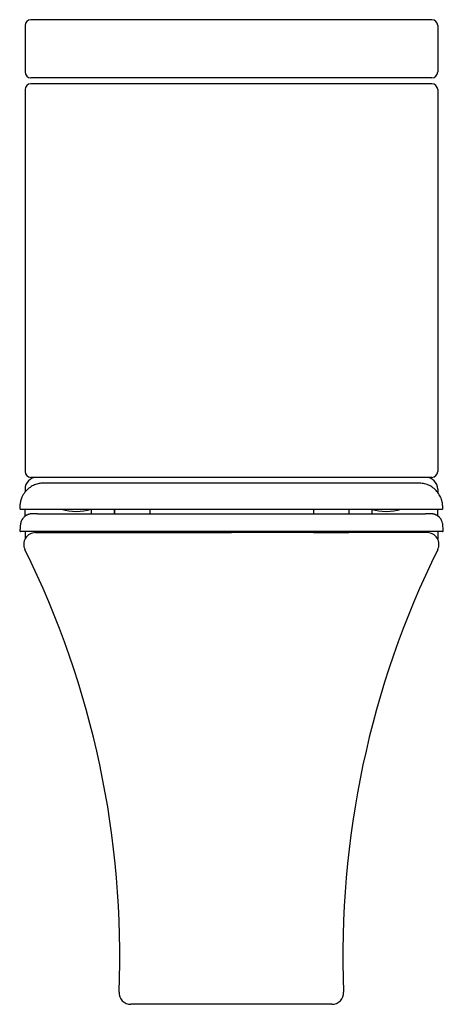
# Model space of a CAD drawing. Header units: millimetres. Extents: x 3605.457 to 3605.816, y 1779.447 to 1780.282.
import ezdxf

# ---------------------------------------------------------------- set-up
doc = ezdxf.new("R2010")
doc.units = ezdxf.units.MM
doc.layers.add('BLOCKS', color=3, linetype='Continuous')
doc.layers.add('SANINDUSA', color=3, linetype='Continuous')

msp = doc.modelspace()

# ---------------------------------------------------------------- linework, layer by layer
at = {"layer": 'BLOCKS'}
for p, q in [((3605.80617, 1780.28204), (3605.46617, 1780.28204)), ((3605.46117, 1780.27704), (3605.46117, 1780.23771)), ((3605.81117, 1780.27704), (3605.81117, 1780.23771)), ((3605.80617, 1780.23271), (3605.46617, 1780.23271)), ((3605.46117, 1780.22271), (3605.46117, 1779.89891)), ((3605.80617, 1780.22771), (3605.46617, 1780.22771)), ((3605.81117, 1780.22271), (3605.81117, 1779.89891)), ((3605.80617, 1779.89391), (3605.46617, 1779.89391)), ((3605.46117, 1779.88391), (3605.46117, 1779.88142)), ((3605.81117, 1779.88391), (3605.81117, 1779.88127)), ((3605.46117, 1779.86092), (3605.46117, 1779.86704)), ((3605.81117, 1779.86127), (3605.81117, 1779.86704)), ((3605.46117, 1779.84804), (3605.46117, 1779.84156)), ((3605.47009, 1779.84704), (3605.63617, 1779.84704)), ((3605.80225, 1779.84704), (3605.63617, 1779.84704)), ((3605.81117, 1779.84804), (3605.81117, 1779.84156)), ((3605.72143, 1779.44704), (3605.55091, 1779.44704))]:
    msp.add_line(p, q, dxfattribs=at)
for centre, radius, start, end in [((3605.46617, 1780.27704), 0.005, 90, 180), ((3605.80617, 1780.27704), 0.005, 0, 90), ((3605.46617, 1780.23771), 0.005, 180, 270), ((3605.80617, 1780.23771), 0.005, 270, 0), ((3605.46617, 1780.22271), 0.005, 90, 180), ((3605.80617, 1780.22271), 0.005, 0, 90), ((3605.46617, 1779.89891), 0.005, 180, 270), ((3605.80617, 1779.89891), 0.005, 270, 0), ((3605.47117, 1779.88391), 0.01, 90, 180), ((3605.80117, 1779.88391), 0.01, 0, 90), ((3605.47009, 1779.83704), 0.01, 90, 206.31869), ((3605.80225, 1779.83704), 0.01, 333.68131, 90), ((3604.76574, 1779.48864), 0.7758, 357.69503, 26.31869), ((3606.5066, 1779.48864), 0.7758, 153.68131, 182.30497), ((3605.55091, 1779.45704), 0.01, 177.69503, 270), ((3605.72143, 1779.45704), 0.01, 270, 2.30497)]:
    msp.add_arc(centre, radius, start, end, dxfattribs=at)
at = {"layer": 'SANINDUSA'}
for p, q in [((3605.45714, 1779.86704), (3605.81509, 1779.86704)), ((3605.47185, 1779.86304), (3605.80088, 1779.86304)), ((3605.51717, 1779.8669), (3605.51717, 1779.86304)), ((3605.53667, 1779.86704), (3605.53667, 1779.86304)), ((3605.53717, 1779.86704), (3605.53717, 1779.86304)), ((3605.56717, 1779.86704), (3605.56717, 1779.86304)), ((3605.70577, 1779.86704), (3605.70577, 1779.86304)), ((3605.73577, 1779.86704), (3605.73577, 1779.86304)), ((3605.73587, 1779.86704), (3605.73587, 1779.86304)), ((3605.75537, 1779.86681), (3605.75537, 1779.86304)), ((3605.45682, 1779.84858), (3605.45682, 1779.84858)), ((3605.47187, 1779.84804), (3605.47187, 1779.84704)), ((3605.49187, 1779.84804), (3605.49187, 1779.84704)), ((3605.51787, 1779.84704), (3605.51787, 1779.84804)), ((3605.53717, 1779.84704), (3605.53717, 1779.84804)), ((3605.53717, 1779.84704), (3605.56717, 1779.84704)), ((3605.56717, 1779.84804), (3605.56717, 1779.84704)), ((3605.70577, 1779.84704), (3605.70577, 1779.84804)), ((3605.70577, 1779.84704), (3605.73577, 1779.84704)), ((3605.73577, 1779.84804), (3605.73577, 1779.84704)), ((3605.75487, 1779.84804), (3605.75487, 1779.84704)), ((3605.78087, 1779.84704), (3605.78087, 1779.84804)), ((3605.80087, 1779.84704), (3605.80087, 1779.84804)), ((3605.81591, 1779.84858), (3605.81592, 1779.84858))]:
    msp.add_line(p, q, dxfattribs=at)
for centre, radius, start, end in [((3605.45714, 1779.86754), 0.0005, 174.36364, 270.00027), ((3605.49212, 1779.86741), 0.0005, 227.44447, 252.99844), ((3605.50462, 1779.90829), 0.04325, 252.99844, 287.00156), ((3605.51712, 1779.86741), 0.0005, 287.00156, 312.55553), ((3605.75512, 1779.86741), 0.0005, 227.44445, 252.99844), ((3605.76762, 1779.90829), 0.04325, 252.99844, 287.00156), ((3605.78012, 1779.86741), 0.0005, 287.00156, 312.55556), ((3605.81509, 1779.86754), 0.0005, 269.99973, 5.46053), ((3605.4573, 1779.84854), 0.0005, 174.62321, 270.09994), ((3605.81544, 1779.84854), 0.0005, 269.90009, 5.26492)]:
    msp.add_arc(centre, radius, start, end, dxfattribs=at)
for points, knots in [([(3605.47836, 1779.889), (3605.47741, 1779.88903), (3605.47549, 1779.88907), (3605.472, 1779.88853), (3605.46822, 1779.88721), (3605.4644, 1779.88488), (3605.46095, 1779.88147), (3605.45864, 1779.87762), (3605.45734, 1779.87387), (3605.45689, 1779.87066), (3605.45672, 1779.86857), (3605.45665, 1779.86759)], [0, 0, 0, 0, 0.1143277, 0.230989, 0.3524891, 0.4799181, 0.6123831, 0.7470367, 0.8361826, 0.9232758, 0.9998734, 0.9998734, 0.9998734, 0.9998734]), ([(3605.63612, 1779.88904), (3605.63198, 1779.88904), (3605.62389, 1779.88904), (3605.61201, 1779.88904), (3605.6007, 1779.88904), (3605.59003, 1779.88904), (3605.58007, 1779.88904), (3605.5709, 1779.88904), (3605.56255, 1779.88904), (3605.55504, 1779.88904), (3605.54835, 1779.88904), (3605.54247, 1779.88904), (3605.53737, 1779.88904), (3605.53262, 1779.88904), (3605.52838, 1779.88904), (3605.52478, 1779.88904), (3605.52219, 1779.88904), (3605.52006, 1779.88904), (3605.51789, 1779.88904), (3605.51526, 1779.88904), (3605.51222, 1779.88904), (3605.50882, 1779.88904), (3605.50514, 1779.88904), (3605.50127, 1779.88904), (3605.49733, 1779.88904), (3605.49341, 1779.88904), (3605.48965, 1779.88903), (3605.48615, 1779.88903), (3605.48307, 1779.88903), (3605.48056, 1779.88903), (3605.47886, 1779.88902), (3605.47809, 1779.88902), (3605.47802, 1779.88901), (3605.47799, 1779.88901)], [0, 0, 0, 0, 0.048911, 0.095661, 0.140771, 0.1843, 0.225819, 0.264955, 0.301484, 0.335294, 0.366304, 0.394453, 0.419678, 0.441927, 0.466905, 0.486488, 0.500658, 0.510155, 0.522747, 0.538466, 0.557296, 0.579214, 0.60418, 0.63214, 0.663017, 0.69672, 0.733122, 0.772048, 0.813283, 0.856667, 0.902078, 0.949664, 1, 1, 1, 1]), ([(3605.79424, 1779.88901), (3605.79423, 1779.88901), (3605.79421, 1779.88902), (3605.79374, 1779.88902), (3605.7927, 1779.88903), (3605.79088, 1779.88903), (3605.78829, 1779.88903), (3605.78496, 1779.88904), (3605.78155, 1779.88904), (3605.77826, 1779.88904), (3605.77527, 1779.88904), (3605.77247, 1779.88904), (3605.76994, 1779.88904), (3605.76753, 1779.88904), (3605.76496, 1779.88904), (3605.76169, 1779.88904), (3605.7575, 1779.88904), (3605.75219, 1779.88904), (3605.74583, 1779.88904), (3605.73834, 1779.88904), (3605.72962, 1779.88904), (3605.72056, 1779.88904), (3605.71137, 1779.88904), (3605.70232, 1779.88904), (3605.69257, 1779.88904), (3605.6822, 1779.88904), (3605.67129, 1779.88904), (3605.65991, 1779.88904), (3605.64813, 1779.88904), (3605.64017, 1779.88904), (3605.63612, 1779.88904)], [0, 0, 0, 0, 0.042615, 0.082795, 0.120883, 0.157081, 0.202293, 0.24381, 0.281353, 0.310164, 0.335734, 0.357974, 0.376821, 0.392481, 0.409481, 0.429509, 0.456717, 0.488064, 0.523532, 0.563062, 0.606538, 0.653779, 0.691579, 0.731325, 0.77291, 0.816114, 0.860569, 0.905879, 0.952178, 1, 1, 1, 1]), ([(3605.81559, 1779.86759), (3605.81551, 1779.86878), (3605.81533, 1779.87138), (3605.81452, 1779.87539), (3605.81266, 1779.8794), (3605.80988, 1779.88303), (3605.8063, 1779.88595), (3605.80223, 1779.88795), (3605.79795, 1779.88902), (3605.79523, 1779.88901), (3605.79387, 1779.889)], [0.0000886, 0.0000886, 0.0000886, 0.0000886, 0.0944966, 0.2058385, 0.3263241, 0.4544076, 0.5878524, 0.724323, 0.8620003, 1, 1, 1, 1]), ([(3605.47185, 1779.86304), (3605.47171, 1779.86304), (3605.4714, 1779.86304), (3605.47093, 1779.86304), (3605.47044, 1779.86304), (3605.46997, 1779.86304), (3605.46951, 1779.86304), (3605.46907, 1779.86304), (3605.46865, 1779.86304), (3605.46823, 1779.86304), (3605.46787, 1779.86303), (3605.46756, 1779.86303), (3605.4673, 1779.86302), (3605.46705, 1779.86301), (3605.46679, 1779.863), (3605.46655, 1779.86299), (3605.46629, 1779.86297), (3605.46587, 1779.86292), (3605.46531, 1779.86284), (3605.46457, 1779.86268), (3605.46375, 1779.86242), (3605.46292, 1779.86207), (3605.4623, 1779.86174), (3605.46192, 1779.86151), (3605.46162, 1779.86131), (3605.46139, 1779.86115), (3605.46104, 1779.8609), (3605.46048, 1779.86043), (3605.45951, 1779.85947), (3605.45833, 1779.85781), (3605.45732, 1779.85525), (3605.45712, 1779.85198), (3605.4569, 1779.84966), (3605.45679, 1779.8484)], [0, 0, 0, 0, 0.08335, 0.175508, 0.262881, 0.345453, 0.423221, 0.494929, 0.562024, 0.624525, 0.68246, 0.717648, 0.750931, 0.782319, 0.811819, 0.83944, 0.864594, 0.886239, 0.907089, 0.923294, 0.935026, 0.941158, 0.943543, 0.945637, 0.946641, 0.947673, 0.948685, 0.951475, 0.955784, 0.963793, 0.974015, 0.985898, 1, 1, 1, 1]), ([(3605.81595, 1779.8484), (3605.81583, 1779.84965), (3605.81562, 1779.8519), (3605.81544, 1779.85499), (3605.81468, 1779.85716), (3605.81391, 1779.85849), (3605.81337, 1779.85922), (3605.81297, 1779.8597), (3605.81235, 1779.86036), (3605.81159, 1779.861), (3605.81083, 1779.86151), (3605.81017, 1779.86189), (3605.80957, 1779.86217), (3605.80929, 1779.86228), (3605.80893, 1779.86242), (3605.80854, 1779.86253), (3605.80811, 1779.86265), (3605.80767, 1779.86274), (3605.80722, 1779.86282), (3605.80679, 1779.86288), (3605.80635, 1779.86293), (3605.80591, 1779.86297), (3605.80545, 1779.863), (3605.80498, 1779.86302), (3605.80451, 1779.86303), (3605.80404, 1779.86304), (3605.80357, 1779.86304), (3605.8031, 1779.86304), (3605.80264, 1779.86304), (3605.80219, 1779.86304), (3605.80173, 1779.86304), (3605.80129, 1779.86304), (3605.80101, 1779.86304), (3605.80088, 1779.86304)], [0, 0, 0, 0, 0.014016, 0.025306, 0.034327, 0.039293, 0.042519, 0.044446, 0.046239, 0.052681, 0.05568, 0.058686, 0.065202, 0.073136, 0.083058, 0.095021, 0.114156, 0.136946, 0.163407, 0.193554, 0.227407, 0.264985, 0.311524, 0.362796, 0.418833, 0.479666, 0.545322, 0.615821, 0.686743, 0.76199, 0.84156, 0.92544, 1, 1, 1, 1]), ([(3605.63637, 1779.84804), (3605.63307, 1779.84804), (3605.62648, 1779.84804), (3605.61749, 1779.84804), (3605.6094, 1779.84804), (3605.6022, 1779.84804), (3605.59505, 1779.84804), (3605.58562, 1779.84804), (3605.57406, 1779.84804), (3605.5605, 1779.84804), (3605.54731, 1779.84804), (3605.53465, 1779.84804), (3605.5227, 1779.84804), (3605.51159, 1779.84804), (3605.50132, 1779.84804), (3605.49203, 1779.84804), (3605.48371, 1779.84804), (3605.47638, 1779.84804), (3605.47014, 1779.84804), (3605.46508, 1779.84804), (3605.46128, 1779.84804), (3605.45898, 1779.84804), (3605.45781, 1779.84804), (3605.45734, 1779.84804), (3605.45732, 1779.84804), (3605.45732, 1779.84804)], [0, 0, 0, 0, 0.034438, 0.068887, 0.094149, 0.119408, 0.144868, 0.170329, 0.22102, 0.271719, 0.323805, 0.375888, 0.427627, 0.479733, 0.531246, 0.583117, 0.634807, 0.686497, 0.739684, 0.792871, 0.844495, 0.89648, 0.932301, 0.968129, 1, 1, 1, 1]), ([(3605.8154, 1779.84804), (3605.81541, 1779.84804), (3605.81545, 1779.84804), (3605.81516, 1779.84804), (3605.81397, 1779.84804), (3605.81145, 1779.84804), (3605.80768, 1779.84804), (3605.80267, 1779.84804), (3605.79646, 1779.84804), (3605.78913, 1779.84804), (3605.78076, 1779.84804), (3605.77142, 1779.84804), (3605.76118, 1779.84804), (3605.75005, 1779.84804), (3605.73816, 1779.84804), (3605.7256, 1779.84804), (3605.71249, 1779.84804), (3605.69886, 1779.84804), (3605.68642, 1779.84804), (3605.67535, 1779.84804), (3605.66578, 1779.84804), (3605.65607, 1779.84804), (3605.64625, 1779.84804), (3605.63966, 1779.84804), (3605.63637, 1779.84804)], [0, 0, 0, 0, 0.006483, 0.054489, 0.102421, 0.15429, 0.206159, 0.258567, 0.311161, 0.363755, 0.416162, 0.467918, 0.519674, 0.571662, 0.623648, 0.675024, 0.726572, 0.778112, 0.829476, 0.863309, 0.89718, 0.931027, 0.965511, 1, 1, 1, 1])]:
    msp.add_open_spline(points, degree=3, knots=knots, dxfattribs=at)

doc.saveas('drawing.dxf')
